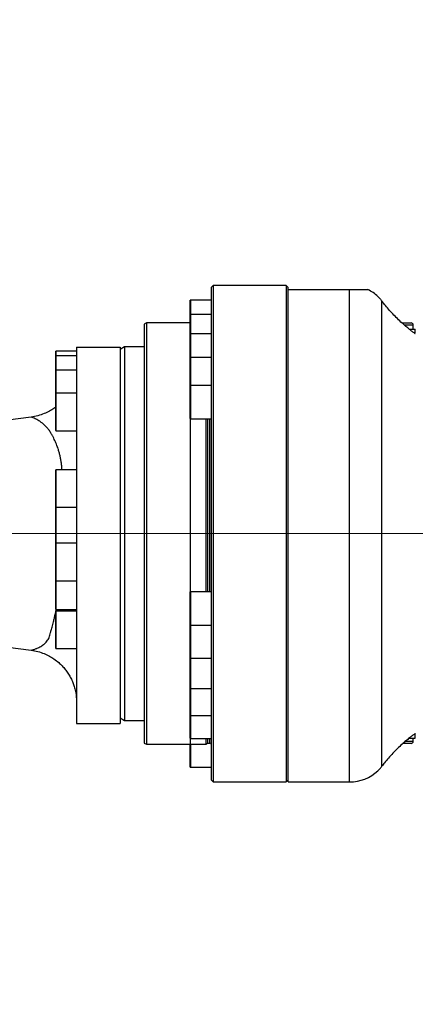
# Model space of a CAD drawing. Header units: millimetres. Extents: x -1 to 10933, y 0 to 7722.
# Tile 8 of 122: x 2211 to 2400, y 3452 to 3924. Entities that reach past the tile are written whole.
import ezdxf

# ---------------------------------------------------------------- set-up
doc = ezdxf.new("R2010")
doc.units = ezdxf.units.MM
doc.header["$LTSCALE"] = 13
doc.header["$PDSIZE"] = -1
doc.dimstyles.new('efort-st-1', dxfattribs={"dimtxt": 100, "dimasz": 100, "dimexe": 1.25, "dimexo": 0.625, "dimtad": 1, "dimdec": 0, "dimdsep": 46, "dimtxsty": 'Standard', "dimcen": 2.5, "dimclrd": 3, "dimclre": 3, "dimadec": 0, "dimazin": 0, "dimtfac": 1, "dimtmove": 0, "dimatfit": 3, "dimfxl": 1, "dimarcsym": 0})

# ---------------------------------------------------------------- blocks, each defined once
blk = doc.blocks.new('SW_CENTERMARKSYMBOL_0')
at = {"color": 0, "linetype": 'Continuous', "lineweight": 18}
blk.add_line((5, 0), (1246.16, 0), dxfattribs=at)
blk = doc.blocks.new('*D141')
at = {"color": 3, "lineweight": -2}
for p, q in [((3648.18, 5105.23), (671.21, 5105.23)), ((672.46, 5005.23), (672.46, 1623.93)), ((3576.39, 1523.93), (671.21, 1523.93))]:
    blk.add_line(p, q, dxfattribs=at)
at = {"color": 3}
for points in [[(689.13, 5005.23), (655.8, 5005.23), (672.46, 5105.23)], [(655.8, 1623.93), (689.13, 1623.93), (672.46, 1523.93)]]:
    blk.add_solid(points, dxfattribs=at)
at = {"layer": 'Defpoints', "color": 0}
for p in [(3648.81, 5105.23), (672.46, 1523.93), (3577.02, 1523.93)]:
    blk.add_point(p, dxfattribs=at)
at = {"color": 0, "insert": (621.84, 3343.53), "char_height": 100, "attachment_point": 5, "rotation": 90}
blk.add_mtext('3581', dxfattribs=at)
blk = doc.blocks.new('*D142')
at = {"color": 3, "lineweight": -2}
for p, q in [((3648.18, 5105.23), (470.47, 5105.23)), ((471.72, 892.9), (471.72, 5005.23)), ((2387.63, 792.9), (470.47, 792.9))]:
    blk.add_line(p, q, dxfattribs=at)
at = {"color": 3}
for points in [[(488.39, 5005.23), (455.06, 5005.23), (471.72, 5105.23)], [(455.06, 892.9), (488.39, 892.9), (471.72, 792.9)]]:
    blk.add_solid(points, dxfattribs=at)
at = {"layer": 'Defpoints', "color": 0}
for p in [(471.72, 5105.23), (3648.81, 5105.23), (2388.26, 792.9)]:
    blk.add_point(p, dxfattribs=at)
at = {"color": 0, "insert": (421.1, 2938.83), "char_height": 100, "attachment_point": 5, "rotation": 90}
blk.add_mtext('4312', dxfattribs=at)
blk = doc.blocks.new('*D153')
at = {"color": 3, "lineweight": -2}
for p, q in [((2033.81, 3678.56), (2033.81, 4263.65)), ((3548.81, 4262.4), (2133.81, 4262.4)), ((3648.81, 3478.56), (3648.81, 4263.65))]:
    blk.add_line(p, q, dxfattribs=at)
at = {"color": 3}
for points in [[(2133.81, 4279.07), (2133.81, 4245.73), (2033.81, 4262.4)], [(3548.81, 4245.73), (3548.81, 4279.07), (3648.81, 4262.4)]]:
    blk.add_solid(points, dxfattribs=at)
at = {"layer": 'Defpoints', "color": 0}
for p in [(2033.81, 4262.4), (2033.81, 3677.93), (3648.81, 3477.93)]:
    blk.add_point(p, dxfattribs=at)
at = {"color": 0, "insert": (2841.31, 4313.03), "char_height": 100, "attachment_point": 5}
blk.add_mtext('1615', dxfattribs=at)

msp = doc.modelspace()

# ---------------------------------------------------------------- linework, layer by layer
at = {"color": 7, "linetype": 'Continuous', "lineweight": 25}
for p, q in [((2303.31, 3796.93), (2302.31, 3795.93)), ((2302.31, 3795.93), (2302.31, 3559.93)), ((2338.31, 3796.93), (2303.31, 3796.93)), ((2303.31, 3796.93), (2303.31, 3694.43)), ((2339.31, 3795.93), (2338.31, 3796.93)), ((2338.31, 3796.93), (2338.31, 3694.43)), ((2339.31, 3794.93), (2339.31, 3795.93)), ((2339.31, 3558.93), (2339.31, 3794.93)), ((2339.31, 3794.93), (2368.81, 3794.93)), ((2292.31, 3782.93), (2292.31, 3789.82)), ((2302.31, 3789.92), (2292.41, 3789.92)), ((2384.29, 3566.43), (2384.29, 3789.44)), ((2292.31, 3773.65), (2292.31, 3782.93)), ((2302.31, 3783.03), (2292.41, 3783.03)), ((2271.29, 3778.92), (2270.31, 3778.36)), ((2270.31, 3778.36), (2270.31, 3577.51)), ((2292.31, 3778.92), (2271.29, 3778.92)), ((2271.29, 3778.92), (2271.29, 3576.94)), ((2393.9, 3778.93), (2398.31, 3778.93)), ((2399.31, 3775.93), (2399.31, 3777.93)), ((2292.31, 3762.2), (2292.31, 3773.65)), ((2302.31, 3773.75), (2292.41, 3773.75)), ((2397.53, 3775.93), (2400.31, 3775.93)), ((2400.1, 3773.93), (2400.29, 3773.93)), ((2400.31, 3773.98), (2400.31, 3775.93)), ((2237.81, 3767.33), (2258.81, 3767.33)), ((2237.81, 3767.33), (2237.81, 3586.93)), ((2260.81, 3767.43), (2258.81, 3766.28)), ((2258.81, 3767.33), (2258.81, 3586.93)), ((2270.31, 3767.43), (2260.81, 3767.43)), ((2260.81, 3767.43), (2260.81, 3690.34)), ((2227.81, 3763), (2227.81, 3765.33)), ((2227.81, 3756.14), (2227.81, 3763)), ((2237.81, 3765.43), (2227.91, 3765.43)), ((2237.81, 3763.1), (2227.91, 3763.1)), ((2292.31, 3748.88), (2292.31, 3762.2)), ((2302.31, 3762.3), (2292.41, 3762.3)), ((2227.81, 3745.2), (2227.81, 3756.14)), ((2237.81, 3756.24), (2227.91, 3756.24)), ((2292.31, 3733.08), (2292.31, 3748.88)), ((2302.31, 3748.98), (2292.41, 3748.98)), ((2227.81, 3727.37), (2227.81, 3745.17)), ((2237.81, 3745.27), (2227.91, 3745.27)), ((2216.07, 3733.81), (2144.31, 3724.36)), ((2292.31, 3733.08), (2292.31, 3691.94)), ((2292.41, 3732.98), (2302.31, 3732.98)), ((2299.81, 3732.98), (2299.81, 3691.94)), ((2300.68, 3732.98), (2300.68, 3691.87)), ((2227.91, 3727.27), (2237.81, 3727.27)), ((2227.81, 3690.67), (2227.81, 3708.47)), ((2237.81, 3708.57), (2227.91, 3708.57)), ((2292.31, 3691.94), (2292.31, 3649.96)), ((2299.81, 3691.94), (2299.81, 3650.06)), ((2300.68, 3691.87), (2300.68, 3650.06)), ((2303.31, 3694.43), (2303.31, 3558.93)), ((2338.31, 3694.43), (2338.31, 3558.93)), ((2227.81, 3673.2), (2227.81, 3690.5)), ((2227.91, 3690.57), (2237.81, 3690.57)), ((2260.81, 3690.34), (2260.81, 3588.43)), ((2227.81, 3655.4), (2227.81, 3673.2)), ((2237.81, 3673.3), (2227.91, 3673.3)), ((2227.81, 3641.68), (2227.81, 3655.4)), ((2227.91, 3655.3), (2237.81, 3655.3)), ((2292.31, 3642.06), (2292.31, 3649.96)), ((2302.31, 3650.06), (2292.41, 3650.06)), ((2227.81, 3622.89), (2227.81, 3640.69)), ((2227.91, 3641.58), (2237.81, 3641.58)), ((2237.81, 3640.79), (2227.91, 3640.79)), ((2292.31, 3634.16), (2292.31, 3642.06)), ((2144.31, 3631.5), (2216.07, 3622.06)), ((2292.31, 3634.15), (2292.31, 3634.14)), ((2292.31, 3626.24), (2292.31, 3634.14)), ((2292.41, 3634.06), (2302.31, 3634.06)), ((2292.31, 3618.34), (2292.31, 3626.24)), ((2227.91, 3622.79), (2237.81, 3622.79)), ((2292.31, 3611.69), (2292.31, 3618.34)), ((2292.41, 3618.24), (2302.31, 3618.24)), ((2292.31, 3603.79), (2292.31, 3611.69)), ((2292.31, 3598.76), (2292.31, 3603.79)), ((2292.41, 3603.69), (2302.31, 3603.69)), ((2292.31, 3590.86), (2292.31, 3598.76)), ((2258.81, 3589.59), (2260.81, 3588.43)), ((2260.81, 3588.43), (2270.31, 3588.43)), ((2292.31, 3587.79), (2292.31, 3590.86)), ((2292.31, 3579.89), (2292.31, 3587.79)), ((2292.41, 3590.76), (2302.31, 3590.76)), ((2237.81, 3586.93), (2258.81, 3586.93)), ((2292.31, 3579.89), (2292.31, 3576.93)), ((2292.41, 3579.79), (2302.31, 3579.79)), ((2299.81, 3579.79), (2299.81, 3576.93)), ((2300.68, 3579.79), (2300.68, 3577.43)), ((2397.53, 3579.93), (2400.31, 3579.93)), ((2399.31, 3578.39), (2399.31, 3579.93)), ((2400.31, 3579.93), (2400.31, 3581.89)), ((2270.31, 3577.51), (2271.29, 3576.94)), ((2271.29, 3576.94), (2292.31, 3576.94)), ((2292.31, 3566.04), (2292.31, 3576.94)), ((2292.31, 3576.93), (2299.81, 3576.93)), ((2299.81, 3576.93), (2300.68, 3577.43)), ((2300.68, 3577.43), (2301.81, 3577.43)), ((2398.31, 3577.39), (2394.43, 3577.39)), ((2292.41, 3565.94), (2302.31, 3565.94)), ((2302.31, 3559.93), (2303.31, 3558.93)), ((2303.31, 3558.93), (2338.31, 3558.93)), ((2338.31, 3558.93), (2339.31, 3559.93)), ((2339.31, 3558.93), (2368.81, 3558.93))]:
    msp.add_line(p, q, dxfattribs=at)
at = {"color": 8, "linetype": 'Continuous', "lineweight": 25}
for p, q in [((2368.81, 3558.93), (2368.81, 3794.93)), ((2292.41, 3789.92), (2292.41, 3783.03)), ((2292.41, 3783.03), (2292.41, 3773.75)), ((2399.31, 3777.93), (2395.06, 3777.93)), ((2292.41, 3773.75), (2292.41, 3762.3)), ((2227.91, 3765.43), (2227.91, 3763.1)), ((2227.91, 3763.1), (2227.91, 3756.24)), ((2292.41, 3762.3), (2292.41, 3748.98)), ((2227.91, 3756.24), (2227.91, 3745.27)), ((2292.41, 3748.98), (2292.41, 3732.98)), ((2227.91, 3745.27), (2227.91, 3727.27)), ((2301.81, 3691.87), (2301.81, 3732.98)), ((2227.91, 3708.57), (2227.91, 3690.57)), ((2301.81, 3650.06), (2301.81, 3691.87)), ((2227.91, 3690.57), (2227.91, 3673.3)), ((2227.91, 3673.3), (2227.91, 3655.3)), ((2227.91, 3655.3), (2227.91, 3641.58)), ((2292.41, 3650.06), (2292.41, 3642.06)), ((2227.91, 3640.79), (2227.91, 3622.79)), ((2292.41, 3642.06), (2292.41, 3634.06)), ((2292.41, 3634.06), (2292.41, 3626.24)), ((2292.41, 3626.24), (2292.41, 3618.24)), ((2292.41, 3618.24), (2292.41, 3611.69)), ((2292.41, 3611.69), (2292.41, 3603.69)), ((2292.41, 3603.69), (2292.41, 3598.76)), ((2292.41, 3598.76), (2292.41, 3590.76)), ((2292.41, 3590.76), (2292.41, 3587.79)), ((2292.41, 3587.79), (2292.41, 3579.79)), ((2301.81, 3577.43), (2301.81, 3579.79)), ((2395.6, 3578.39), (2399.31, 3578.39)), ((2292.41, 3576.93), (2292.41, 3565.94))]:
    msp.add_line(p, q, dxfattribs=at)
at = {"color": 0, "linetype": 'Continuous', "lineweight": 18}
msp.add_arc((3648.81, 2197.93), 2907.3, 30, 170, dxfattribs=at)
at = {"color": 7, "linetype": 'Continuous', "lineweight": 25}
for centre, radius, start, end in [((2368.81, 3776.93), 20, 47.2278, 64.15), ((2292.41, 3789.82), 0.1, 90, 180), ((2292.41, 3782.93), 0.1, 90, 180), ((2398.31, 3777.93), 1, 0, 90), ((2292.41, 3773.65), 0.1, 90, 180), ((2227.91, 3765.33), 0.1, 90, 180), ((2227.91, 3763), 0.1, 90, 180), ((2292.41, 3762.2), 0.1, 90, 180), ((2227.91, 3756.14), 0.1, 90, 180), ((2292.41, 3748.88), 0.1, 90, 180), ((2227.91, 3745.17), 0.1, 90, 180), ((2292.41, 3733.08), 0.1, 180, 270), ((2227.91, 3727.37), 0.1, 180, 270), ((2227.91, 3708.47), 0.1, 90, 180), ((2227.91, 3690.67), 0.1, 180, 270), ((2227.91, 3690.5), 0.1, 119.5324, 180), ((2227.91, 3673.2), 0.1, 90, 180), ((2227.91, 3655.4), 0.1, 180, 270), ((2292.41, 3649.96), 0.1, 90, 180), ((2227.91, 3641.68), 0.1, 180, 270), ((2227.91, 3640.69), 0.1, 90, 180), ((2292.41, 3634.16), 0.1, 180, 270), ((2227.91, 3622.89), 0.1, 180, 270), ((2292.41, 3618.34), 0.1, 180, 270), ((2292.41, 3603.79), 0.1, 180, 270), ((2292.41, 3590.86), 0.1, 180, 270), ((2292.41, 3579.89), 0.1, 180, 270), ((2398.31, 3578.39), 1, 270, 0), ((2301.81, 3576.93), 0.5, 0, 90), ((2292.41, 3566.04), 0.1, 180, 270), ((2368.81, 3578.93), 20, 270, 312.7741)]:
    msp.add_arc(centre, radius, start, end, dxfattribs=at)
for points, knots in [([(2368.81, 3794.93), (2368.86, 3794.93), (2369.34, 3794.93), (2370.37, 3794.93), (2372.02, 3794.93), (2373.56, 3794.93), (2374.86, 3794.93), (2376.23, 3794.93), (2377.3, 3794.93), (2377.45, 3794.93), (2377.53, 3794.93)], [0, 0, 0, 0, 0.006041, 0.057229, 0.12475, 0.235907, 0.348974, 0.464597, 0.729249, 1, 1, 1, 1]), ([(2382.39, 3791.61), (2382.37, 3791.63), (2382.31, 3791.69), (2382.83, 3791.16), (2383.59, 3790.32), (2384.13, 3789.64), (2384.29, 3789.44)], [0, 0, 0, 0, 0.1525805, 0.4980835, 0.8538974, 1, 1, 1, 1]), ([(2400.1, 3773.93), (2399.7, 3774.22), (2398.91, 3774.78), (2397.43, 3775.91), (2395.78, 3777.26), (2393.81, 3778.98), (2391.69, 3780.99), (2389.49, 3783.26), (2387.44, 3785.55), (2385.67, 3787.67), (2384.71, 3788.89), (2384.29, 3789.44)], [0, 0, 0, 0, 0.082091, 0.164276, 0.264582, 0.365015, 0.495853, 0.626812, 0.759954, 0.892981, 1, 1, 1, 1]), ([(2227.67, 3738.53), (2227.44, 3738.35), (2226.55, 3737.64), (2224.74, 3736.58), (2222.19, 3735.36), (2219.26, 3734.35), (2217.16, 3733.99), (2216.07, 3733.81)], [0, 0, 0, 0, 0.069354, 0.270111, 0.494423, 0.739093, 1, 1, 1, 1]), ([(2216.07, 3622.06), (2217.16, 3621.87), (2219.27, 3621.51), (2222.19, 3620.5), (2224.75, 3619.29), (2227.09, 3617.85), (2229.13, 3616.27), (2230.92, 3614.55), (2232.4, 3612.86), (2233.7, 3611.07), (2234.84, 3609.16), (2235.79, 3607.19), (2236.59, 3605.09), (2237.23, 3602.79), (2237.71, 3600.14), (2237.78, 3598.26), (2237.81, 3597.27)], [0, 0, 0, 0, 0.091776, 0.17784, 0.256743, 0.327361, 0.407273, 0.471654, 0.533296, 0.594759, 0.655805, 0.71882, 0.776162, 0.842818, 0.917848, 1, 1, 1, 1]), ([(2400.1, 3581.93), (2399.7, 3581.65), (2398.91, 3581.08), (2397.43, 3579.95), (2395.78, 3578.61), (2393.81, 3576.88), (2391.69, 3574.87), (2389.49, 3572.61), (2387.44, 3570.32), (2385.67, 3568.2), (2384.71, 3566.97), (2384.29, 3566.43)], [0, 0, 0, 0, 0.082091, 0.164276, 0.264582, 0.365015, 0.495853, 0.626812, 0.759954, 0.892981, 1, 1, 1, 1]), ([(2400.29, 3581.93), (2400.32, 3581.93), (2400.4, 3581.93), (2400.23, 3581.93), (2400.1, 3581.93)], [0, 0, 0, 0, 0.270694, 1, 1, 1, 1]), ([(2382.39, 3564.25), (2382.37, 3564.23), (2382.31, 3564.17), (2382.83, 3564.71), (2383.59, 3565.54), (2384.13, 3566.23), (2384.29, 3566.43)], [0, 0, 0, 0, 0.152596, 0.498093, 0.8539, 1, 1, 1, 1])]:
    msp.add_open_spline(points, degree=3, knots=knots, dxfattribs=at)
at = {"color": 8, "linetype": 'Continuous', "lineweight": 25}
for points, knots in [([(2230.81, 3708.57), (2230.78, 3709.06), (2230.72, 3710.15), (2230.54, 3711.79), (2230.27, 3713.52), (2229.91, 3715.25), (2229.47, 3716.97), (2229.02, 3718.46), (2228.57, 3719.74), (2228.15, 3720.84), (2227.67, 3721.98), (2227.13, 3723.15), (2226.54, 3724.32), (2225.85, 3725.58), (2225.15, 3726.73), (2224.52, 3727.69), (2224.07, 3728.29), (2223.72, 3728.7), (2223.45, 3729.01), (2223.15, 3729.32), (2222.83, 3729.64), (2222.49, 3729.97), (2222.24, 3730.2), (2222.01, 3730.39), (2221.49, 3730.83), (2220.68, 3731.44), (2219.65, 3732.1), (2218.79, 3732.6), (2217.84, 3733.08), (2216.95, 3733.48), (2216.22, 3733.76), (2216.12, 3733.79), (2216.07, 3733.81)], [0, 0, 0, 0, 0.029563, 0.064913, 0.101767, 0.140156, 0.180108, 0.221644, 0.248633, 0.277859, 0.309321, 0.343015, 0.378935, 0.417075, 0.464854, 0.499367, 0.525079, 0.537867, 0.551519, 0.566035, 0.581414, 0.597654, 0.614753, 0.616572, 0.629622, 0.685843, 0.728423, 0.773424, 0.812573, 0.877947, 0.939733, 1, 1, 1, 1]), ([(2216.07, 3622.06), (2216.09, 3622.06), (2216.12, 3622.07), (2216.36, 3622.13), (2216.72, 3622.23), (2217.19, 3622.37), (2217.76, 3622.56), (2218.36, 3622.79), (2219.03, 3623.07), (2219.76, 3623.41), (2220.62, 3623.87), (2221.48, 3624.42), (2222.21, 3624.96), (2222.91, 3625.58), (2223.58, 3626.31), (2224.21, 3627.21), (2224.68, 3628.19), (2224.98, 3629.28), (2225.28, 3630.28), (2225.55, 3631.21), (2225.8, 3632.09), (2226.1, 3633.15), (2226.41, 3634.35), (2226.71, 3635.53), (2226.96, 3636.54), (2227.24, 3637.72), (2227.52, 3638.98), (2227.73, 3640.04), (2227.81, 3640.46)], [0, 0, 0, 0, 0.034659, 0.071217, 0.109903, 0.144603, 0.18269, 0.224248, 0.253941, 0.293285, 0.342327, 0.390125, 0.429625, 0.460796, 0.510493, 0.55552, 0.599007, 0.643296, 0.688832, 0.714796, 0.745756, 0.781721, 0.823701, 0.861968, 0.892268, 0.914585, 0.966185, 1, 1, 1, 1]), ([(2227.87, 3640.78), (2227.89, 3640.85), (2227.94, 3641.1), (2227.98, 3641.36), (2228.02, 3641.54)], [0, 0, 0, 0, 0.288924, 1, 1, 1, 1])]:
    msp.add_open_spline(points, degree=3, knots=knots, dxfattribs=at)

# ---------------------------------------------------------------- block references
at = {"color": 7, "linetype": 'Continuous', "lineweight": 18, "true_color": 0xffffff}
msp.add_blockref('SW_CENTERMARKSYMBOL_0', (2033.81, 3677.93), dxfattribs=at)

# ---------------------------------------------------------------- dimensions: what is measured, and where the dimension line sits
at = {"color": 0}
for base, p1, p2, picture, middle in [((471.72, 5105.23), (2388.26, 792.9), (3648.81, 5105.23), '*D142', (471.72, 2938.83)), ((672.46, 1523.93), (3648.81, 5105.23), (3577.02, 1523.93), '*D141', (672.46, 3343.53))]:
    dim = msp.add_linear_dim(base=base, p1=p1, p2=p2, angle=90, dimstyle='efort-st-1', dxfattribs=at)
    dim.commit()
    dim.dimension.update_dxf_attribs({"geometry": picture, "text_midpoint": middle, "dimtype": 160})
dim = msp.add_linear_dim(base=(2033.81, 4262.4), p1=(3648.81, 3477.93), p2=(2033.81, 3677.93), dimstyle='efort-st-1', dxfattribs=at)
dim.commit()
dim.dimension.update_dxf_attribs({"geometry": '*D153', "text_midpoint": (2841.31, 4262.4), "dimtype": 160})

# ---------------------------------------------------------------- leaders
msp.add_leader([(2038.81, 3677.93), (2456.87, 5607.56)], dimstyle='efort-st-1', override={"dimgap": 0.625, "dimtad": 0}, dxfattribs=at)

doc.saveas('drawing.dxf')
